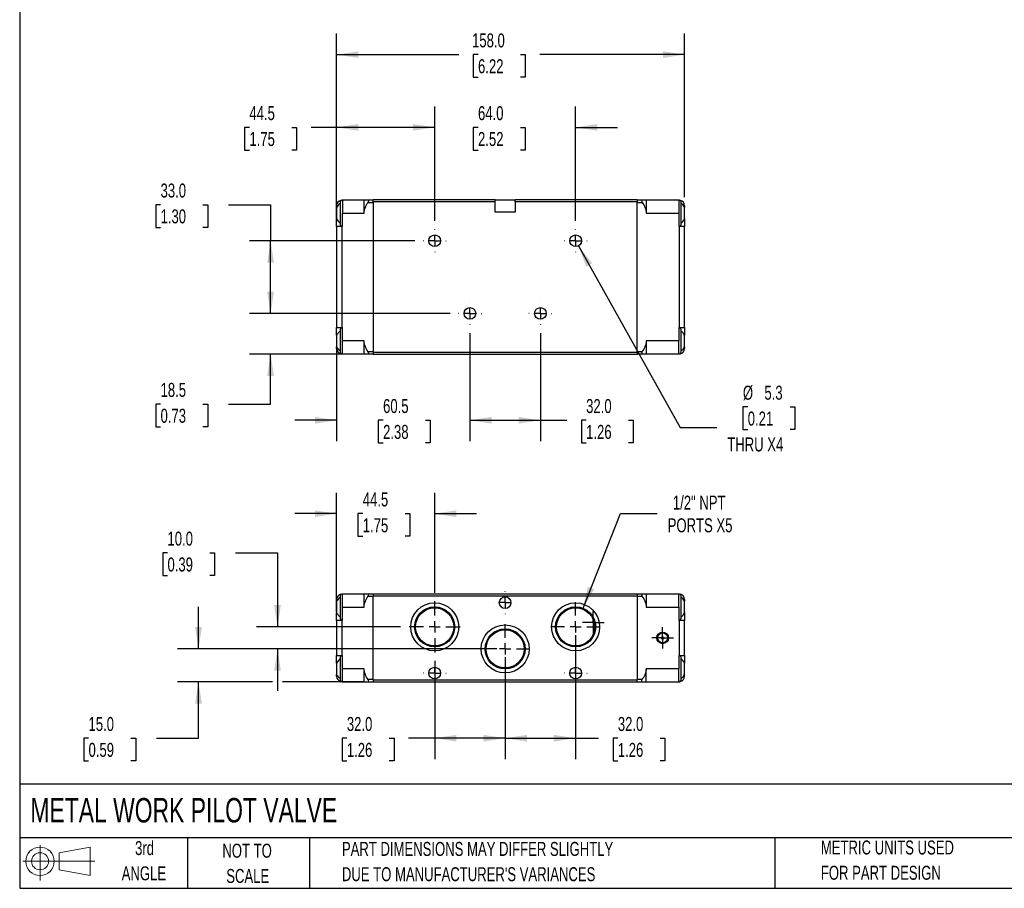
# Model space of a CAD drawing. Header units: millimetres. Extents: x 19 to 819, y 19 to 629.
# Tile 1 of 5: x 19 to 466, y 19 to 413. Entities that reach past the tile are written whole.
import ezdxf

# ---------------------------------------------------------------- set-up
doc = ezdxf.new("R2010")
doc.units = ezdxf.units.MM
doc.header["$LTSCALE"] = 3
doc.linetypes.add('CENTERX2', pattern=[20.32, 12.7, -2.54, 2.54, -2.54])
doc.layers.add('CENTER', color=40, linetype='CENTERX2')
doc.layers.add('SLD-DEFPOINTS', color=7, linetype='Continuous')
doc.layers.add('DIMENSIONS', color=140, linetype='Continuous', lineweight=25)
doc.layers.add('TEXT', color=140, linetype='Continuous', lineweight=25)
doc.styles.add('SLDTEXTSTYLE0', font='TXT', dxfattribs={"width": 0.7})
doc.dimstyles.new('SLDDIMSTYLE0', dxfattribs={"dimtxt": 6.474023, "dimasz": 9.906, "dimexe": 0, "dimexo": 0.0625, "dimgap": 1.618506, "dimtad": 0, "dimtih": 1, "dimtoh": 1, "dimrnd": 1e-09, "dimzin": 12, "dimdsep": 46, "dimtxsty": 'SLDTEXTSTYLE0', "dimsah": 1, "dimcen": 0.09, "dimadec": 0, "dimazin": 3, "dimtfac": 1, "dimtmove": 0, "dimatfit": 0, "dimfxl": 0, "dimfrac": 2, "dimtolj": 1, "dimtzin": 12, "dimarcsym": 0})
doc.dimstyles.new('SLDDIMSTYLE1', dxfattribs={"dimtxt": 6.474023, "dimasz": 9.906, "dimexe": 0, "dimexo": 0.0625, "dimgap": 1.618506, "dimtad": 0, "dimtih": 1, "dimtoh": 1, "dimrnd": 1e-09, "dimzin": 4, "dimdsep": 46, "dimtxsty": 'SLDTEXTSTYLE0', "dimsah": 1, "dimcen": 0.09, "dimadec": 0, "dimazin": 1, "dimtfac": 1, "dimtofl": 0, "dimtmove": 0, "dimatfit": 3, "dimfxl": 0, "dimfrac": 2, "dimtolj": 1, "dimtzin": 12, "dimarcsym": 0})
doc.dimstyles.new('SLDDIMSTYLE2', dxfattribs={"dimtxt": 6.474023, "dimasz": 9.906, "dimexe": 0, "dimexo": 0.0625, "dimgap": 1.618506, "dimtad": 0, "dimtih": 1, "dimtoh": 1, "dimrnd": 1e-09, "dimzin": 12, "dimdsep": 46, "dimtxsty": 'SLDTEXTSTYLE0', "dimsah": 1, "dimcen": 0, "dimadec": 0, "dimazin": 3, "dimtfac": 1, "dimtofl": 0, "dimtmove": 0, "dimatfit": 3, "dimfxl": 0, "dimfrac": 2, "dimtolj": 1, "dimtzin": 12, "dimarcsym": 0})
doc.dimstyles.new('SLDDIMSTYLE3', dxfattribs={"dimtxt": 6.474023, "dimasz": 9.906, "dimexe": 0, "dimexo": 0.0625, "dimgap": 1.618506, "dimtad": 0, "dimtih": 1, "dimtoh": 1, "dimrnd": 1e-09, "dimzin": 12, "dimdsep": 46, "dimtxsty": 'SLDTEXTSTYLE0', "dimsah": 1, "dimcen": 0.09, "dimadec": 0, "dimazin": 3, "dimtfac": 1, "dimtofl": 0, "dimtmove": 0, "dimatfit": 3, "dimfxl": 0, "dimfrac": 2, "dimtolj": 1, "dimtzin": 12, "dimarcsym": 0})
doc.dimstyles.new('SLDDIMSTYLE4', dxfattribs={"dimtxt": 6.474023, "dimasz": 9.906, "dimexe": 0, "dimexo": 0.0625, "dimgap": 1.618506, "dimtad": 0, "dimtih": 1, "dimtoh": 1, "dimrnd": 1e-09, "dimzin": 4, "dimdsep": 46, "dimtxsty": 'SLDTEXTSTYLE0', "dimsah": 1, "dimcen": 0.09, "dimadec": 0, "dimazin": 1, "dimtfac": 1, "dimtmove": 0, "dimatfit": 0, "dimfxl": 0, "dimfrac": 2, "dimtolj": 1, "dimtzin": 12, "dimarcsym": 0})
doc.dimstyles.new('SLDDIMSTYLE5', dxfattribs={"dimtxt": 6.474023, "dimasz": 9.906, "dimexe": 0, "dimexo": 0.0625, "dimgap": 1.618506, "dimtad": 0, "dimtih": 1, "dimtoh": 1, "dimrnd": 1e-09, "dimzin": 12, "dimdsep": 46, "dimtxsty": 'SLDTEXTSTYLE0', "dimsah": 1, "dimcen": 0, "dimadec": 0, "dimazin": 3, "dimtfac": 1, "dimtofl": 0, "dimtmove": 0, "dimatfit": 3, "dimfxl": 0, "dimfrac": 2, "dimtolj": 1, "dimtzin": 12, "dimarcsym": 0})

# ---------------------------------------------------------------- blocks, each defined once
blk = doc.blocks.new('Block11')
at = {"color": 7, "linetype": 'Continuous', "lineweight": 18}
for p, q in [((7.77, 15.93), (7.77, 0)), ((16.44, 12.5), (30.53, 15.1)), ((30.53, 15.1), (30.53, 2.19)), ((16.44, 4.79), (16.44, 12.5)), ((0, 8.65), (32.62, 8.65)), ((16.44, 4.79), (30.53, 2.19))]:
    blk.add_line(p, q, dxfattribs=at)
for radius in [6.45, 3.86]:
    blk.add_circle((7.77, 8.65), radius, dxfattribs=at)
blk = doc.blocks.new('Block12')
at = {"layer": 'SLD-DEFPOINTS'}
blk.add_blockref('Block11', (0, 0), dxfattribs=at)
blk = doc.blocks.new('_D')
at = {"layer": 'DIMENSIONS'}
for p, q in [((162.97, 269.75), (162.97, 221.99)), ((223.47, 271.01), (223.47, 221.99)), ((162.97, 231.51), (143.92, 231.51)), ((184.05, 231.51), (181.87, 231.51)), ((181.87, 231.51), (181.87, 221.22)), ((203.29, 231.51), (205.46, 231.51)), ((205.46, 231.51), (205.46, 221.22)), ((223.47, 231.51), (242.52, 231.51)), ((181.87, 221.22), (184.05, 221.22)), ((205.46, 221.22), (203.29, 221.22))]:
    blk.add_line(p, q, dxfattribs=at)
for points in [[(162.97, 231.51), (153.07, 233.04), (153.07, 229.99)], [(223.47, 231.51), (233.38, 229.99), (233.38, 233.04)]]:
    blk.add_solid(points, dxfattribs=at)
at = {"layer": 'DIMENSIONS', "char_height": 6.35, "attachment_point": 1, "style": 'SLDTEXTSTYLE0'}
for s, insert in [('60.5', (184.05, 241.15)), ('2.38', (184.05, 229.41))]:
    blk.add_mtext(s, dxfattribs=dict(at, insert=insert))
blk = doc.blocks.new('_D_1')
at = {"layer": 'DIMENSIONS'}
for p, q in [((223.47, 271.01), (223.47, 221.99)), ((255.47, 271.01), (255.47, 221.99)), ((223.47, 231.51), (255.47, 231.51)), ((255.47, 231.51), (267.47, 231.51)), ((276.24, 231.51), (274.07, 231.51)), ((274.07, 231.51), (274.07, 221.22)), ((295.48, 231.51), (297.65, 231.51)), ((297.65, 231.51), (297.65, 221.22)), ((274.07, 221.22), (276.24, 221.22)), ((297.65, 221.22), (295.48, 221.22))]:
    blk.add_line(p, q, dxfattribs=at)
for points in [[(223.47, 231.51), (233.38, 229.99), (233.38, 233.04)], [(255.47, 231.51), (245.57, 233.04), (245.57, 229.99)]]:
    blk.add_solid(points, dxfattribs=at)
at = {"layer": 'DIMENSIONS', "char_height": 6.35, "attachment_point": 1, "style": 'SLDTEXTSTYLE0'}
for s, insert in [('32.0', (276.24, 241.15)), ('1.26', (276.24, 229.41))]:
    blk.add_mtext(s, dxfattribs=dict(at, insert=insert))
blk = doc.blocks.new('_D_2')
at = {"layer": 'DIMENSIONS'}
for p, q in [((272.76, 310.7), (318.89, 228.17)), ((349.61, 237.57), (347.44, 237.57)), ((347.44, 237.57), (347.44, 227.28)), ((368.85, 237.57), (371.03, 237.57)), ((371.03, 237.57), (371.03, 227.28)), ((318.89, 228.17), (335.56, 228.17)), ((347.44, 227.28), (349.61, 227.28)), ((371.03, 227.28), (368.85, 227.28))]:
    blk.add_line(p, q, dxfattribs=at)
blk.add_solid([(272.76, 310.7), (276.27, 301.31), (278.93, 302.8)], dxfattribs=at)
at = {"layer": 'DIMENSIONS', "char_height": 6.35, "attachment_point": 1, "style": 'SLDTEXTSTYLE0'}
for s, insert in [('%%c', (347.42, 247.21)), ('5.3', (357.19, 247.21)), ('0.21', (349.61, 235.47)), ('THRU X4', (340.32, 223.73))]:
    blk.add_mtext(s, dxfattribs=dict(at, insert=insert))
blk = doc.blocks.new('_D_3')
at = {"layer": 'DIMENSIONS'}
for p, q in [((132.97, 280.01), (132.97, 299.06)), ((214.47, 280.01), (123.45, 280.01)), ((175.66, 261.51), (123.45, 261.51)), ((132.97, 238.85), (132.97, 261.51)), ((83.01, 238.85), (80.84, 238.85)), ((80.84, 238.85), (80.84, 228.56)), ((102.25, 238.85), (104.43, 238.85)), ((104.43, 238.85), (104.43, 228.56)), ((113.92, 238.85), (132.97, 238.85)), ((80.84, 228.56), (83.01, 228.56)), ((104.43, 228.56), (102.25, 228.56))]:
    blk.add_line(p, q, dxfattribs=at)
for points in [[(132.97, 280.01), (134.5, 289.92), (131.45, 289.92)], [(132.97, 261.51), (131.45, 251.61), (134.5, 251.61)]]:
    blk.add_solid(points, dxfattribs=at)
at = {"layer": 'DIMENSIONS', "char_height": 6.35, "attachment_point": 1, "style": 'SLDTEXTSTYLE0'}
for s, insert in [('18.5', (83.01, 248.48)), ('0.73', (83.01, 236.74))]:
    blk.add_mtext(s, dxfattribs=dict(at, insert=insert))
blk = doc.blocks.new('_D_4')
at = {"layer": 'DIMENSIONS'}
for p, q in [((83.01, 329.36), (80.84, 329.36)), ((80.84, 329.36), (80.84, 319.07)), ((102.25, 329.36), (104.43, 329.36)), ((104.43, 329.36), (104.43, 319.07)), ((113.92, 329.36), (132.97, 329.36)), ((132.97, 329.36), (132.97, 313.01)), ((80.84, 319.07), (83.01, 319.07)), ((104.43, 319.07), (102.25, 319.07)), ((198.47, 313.01), (123.45, 313.01)), ((132.97, 280.01), (132.97, 313.01)), ((214.47, 280.01), (123.45, 280.01))]:
    blk.add_line(p, q, dxfattribs=at)
for points in [[(132.97, 313.01), (131.45, 303.11), (134.5, 303.11)], [(132.97, 280.01), (134.5, 289.92), (131.45, 289.92)]]:
    blk.add_solid(points, dxfattribs=at)
at = {"layer": 'DIMENSIONS', "char_height": 6.35, "attachment_point": 1, "style": 'SLDTEXTSTYLE0'}
for s, insert in [('33.0', (83.01, 338.99)), ('1.30', (83.01, 327.26))]:
    blk.add_mtext(s, dxfattribs=dict(at, insert=insert))
blk = doc.blocks.new('_D_5')
at = {"layer": 'DIMENSIONS'}
for p, q in [((162.97, 323.27), (162.97, 374)), ((207.47, 322.01), (207.47, 374)), ((123.35, 364.48), (121.18, 364.48)), ((121.18, 364.48), (121.18, 354.19)), ((142.59, 364.48), (144.76, 364.48)), ((144.76, 364.48), (144.76, 354.19)), ((162.97, 364.48), (151.36, 364.48)), ((207.47, 364.48), (162.97, 364.48)), ((121.18, 354.19), (123.35, 354.19)), ((144.76, 354.19), (142.59, 354.19))]:
    blk.add_line(p, q, dxfattribs=at)
for points in [[(162.97, 364.48), (172.88, 362.95), (172.88, 366)], [(207.47, 364.48), (197.57, 366), (197.57, 362.95)]]:
    blk.add_solid(points, dxfattribs=at)
at = {"layer": 'DIMENSIONS', "char_height": 6.35, "attachment_point": 1, "style": 'SLDTEXTSTYLE0'}
for s, insert in [('44.5', (123.35, 374.11)), ('1.75', (123.35, 362.37))]:
    blk.add_mtext(s, dxfattribs=dict(at, insert=insert))
blk = doc.blocks.new('_D_6')
at = {"layer": 'DIMENSIONS'}
for p, q in [((207.47, 322.01), (207.47, 374)), ((271.47, 322.01), (271.47, 374)), ((207.47, 364.48), (188.42, 364.48)), ((227.15, 364.48), (224.97, 364.48)), ((224.97, 364.48), (224.97, 354.19)), ((246.39, 364.48), (248.56, 364.48)), ((248.56, 364.48), (248.56, 354.19)), ((271.47, 364.48), (290.52, 364.48)), ((224.97, 354.19), (227.15, 354.19)), ((248.56, 354.19), (246.39, 354.19))]:
    blk.add_line(p, q, dxfattribs=at)
for points in [[(207.47, 364.48), (197.57, 366), (197.57, 362.95)], [(271.47, 364.48), (281.38, 362.95), (281.38, 366)]]:
    blk.add_solid(points, dxfattribs=at)
at = {"layer": 'DIMENSIONS', "char_height": 6.35, "attachment_point": 1, "style": 'SLDTEXTSTYLE0'}
for s, insert in [('64.0', (227.15, 374.11)), ('2.52', (227.15, 362.37))]:
    blk.add_mtext(s, dxfattribs=dict(at, insert=insert))
blk = doc.blocks.new('_D_7')
at = {"layer": 'DIMENSIONS'}
for p, q in [((162.97, 323.27), (162.97, 407.04)), ((320.97, 332.72), (320.97, 407.04)), ((162.97, 397.51), (218.38, 397.51)), ((227.15, 397.51), (224.97, 397.51)), ((224.97, 397.51), (224.97, 387.22)), ((246.39, 397.51), (248.56, 397.51)), ((248.56, 397.51), (248.56, 387.22)), ((320.97, 397.51), (255.16, 397.51)), ((224.97, 387.22), (227.15, 387.22)), ((248.56, 387.22), (246.39, 387.22))]:
    blk.add_line(p, q, dxfattribs=at)
for points in [[(162.97, 397.51), (172.88, 395.99), (172.88, 399.04)], [(320.97, 397.51), (311.07, 399.04), (311.07, 395.99)]]:
    blk.add_solid(points, dxfattribs=at)
at = {"layer": 'DIMENSIONS', "char_height": 6.35, "attachment_point": 1, "style": 'SLDTEXTSTYLE0'}
for s, insert in [('158.0', (224.45, 407.15)), ('6.22', (227.15, 395.41))]:
    blk.add_mtext(s, dxfattribs=dict(at, insert=insert))
blk = doc.blocks.new('SW_CENTERMARKSYMBOL_0')
at = {"layer": 'CENTER', "color": 0}
for p, q in [((0, 5.08), (0, 5.19)), ((-5.08, 0), (-5.19, 0)), ((0, 0), (-2.54, 0)), ((0, 0), (0, 2.54)), ((0, 0), (2.54, 0)), ((0, 0), (0, -2.54)), ((5.08, 0), (5.19, 0)), ((0, -5.08), (0, -5.19))]:
    blk.add_line(p, q, dxfattribs=at)
blk = doc.blocks.new('SW_CENTERMARKSYMBOL_1')
at = {"layer": 'CENTER', "color": 0}
for p, q in [((0, 5.08), (0, 5.19)), ((-5.08, 0), (-5.19, 0)), ((0, 0), (-2.54, 0)), ((0, 0), (0, 2.54)), ((0, 0), (2.54, 0)), ((0, 0), (0, -2.54)), ((5.08, 0), (5.19, 0)), ((0, -5.08), (0, -5.19))]:
    blk.add_line(p, q, dxfattribs=at)
blk = doc.blocks.new('SW_CENTERMARKSYMBOL_2')
at = {"layer": 'CENTER', "color": 0}
for p, q in [((0, 5.08), (0, 5.19)), ((-5.08, 0), (-5.19, 0)), ((0, 0), (-2.54, 0)), ((0, 0), (0, 2.54)), ((0, 0), (2.54, 0)), ((0, 0), (0, -2.54)), ((5.08, 0), (5.19, 0)), ((0, -5.08), (0, -5.19))]:
    blk.add_line(p, q, dxfattribs=at)
blk = doc.blocks.new('SW_CENTERMARKSYMBOL_3')
at = {"layer": 'CENTER', "color": 0}
for p, q in [((0, 5.08), (0, 5.19)), ((-5.08, 0), (-5.19, 0)), ((0, 0), (-2.54, 0)), ((0, 0), (0, 2.54)), ((0, 0), (2.54, 0)), ((0, 0), (0, -2.54)), ((5.08, 0), (5.19, 0)), ((0, -5.08), (0, -5.19))]:
    blk.add_line(p, q, dxfattribs=at)
blk = doc.blocks.new('_D_17')
at = {"layer": 'DIMENSIONS'}
for p, q in [((207.47, 122.28), (207.47, 77.66)), ((239.47, 123.93), (239.47, 77.66)), ((167.6, 87.18), (165.43, 87.18)), ((165.43, 87.18), (165.43, 76.89)), ((186.84, 87.18), (189.01, 87.18)), ((189.01, 87.18), (189.01, 76.89)), ((207.47, 87.18), (195.61, 87.18)), ((239.47, 87.18), (207.47, 87.18)), ((165.43, 76.89), (167.6, 76.89)), ((189.01, 76.89), (186.84, 76.89))]:
    blk.add_line(p, q, dxfattribs=at)
for points in [[(207.47, 87.18), (217.38, 85.66), (217.38, 88.71)], [(239.47, 87.18), (229.57, 88.71), (229.57, 85.66)]]:
    blk.add_solid(points, dxfattribs=at)
at = {"layer": 'DIMENSIONS', "char_height": 6.35, "attachment_point": 1, "style": 'SLDTEXTSTYLE0'}
for s, insert in [('32.0', (167.6, 96.82)), ('1.26', (167.6, 85.08))]:
    blk.add_mtext(s, dxfattribs=dict(at, insert=insert))
blk = doc.blocks.new('_D_18')
at = {"layer": 'DIMENSIONS'}
for p, q in [((271.47, 133.93), (271.47, 77.66)), ((239.47, 123.93), (239.47, 77.66)), ((239.47, 87.18), (271.47, 87.18)), ((271.47, 87.18), (281.86, 87.18)), ((290.64, 87.18), (288.46, 87.18)), ((288.46, 87.18), (288.46, 76.89)), ((309.87, 87.18), (312.05, 87.18)), ((312.05, 87.18), (312.05, 76.89)), ((288.46, 76.89), (290.64, 76.89)), ((312.05, 76.89), (309.87, 76.89))]:
    blk.add_line(p, q, dxfattribs=at)
for points in [[(239.47, 87.18), (249.38, 85.66), (249.38, 88.71)], [(271.47, 87.18), (261.57, 88.71), (261.57, 85.66)]]:
    blk.add_solid(points, dxfattribs=at)
at = {"layer": 'DIMENSIONS', "char_height": 6.35, "attachment_point": 1, "style": 'SLDTEXTSTYLE0'}
for s, insert in [('32.0', (290.64, 96.82)), ('1.26', (290.64, 85.08))]:
    blk.add_mtext(s, dxfattribs=dict(at, insert=insert))
blk = doc.blocks.new('_D_19')
at = {"layer": 'DIMENSIONS'}
for p, q in [((100.26, 127.74), (100.26, 146.79)), ((235.66, 127.74), (90.73, 127.74)), ((133.82, 112.74), (90.73, 112.74)), ((100.26, 87.18), (100.26, 112.74)), ((175.66, 112.74), (138.39, 112.74)), ((50.3, 87.18), (48.13, 87.18)), ((48.13, 87.18), (48.13, 76.89)), ((69.54, 87.18), (71.71, 87.18)), ((71.71, 87.18), (71.71, 76.89)), ((81.21, 87.18), (100.26, 87.18)), ((48.13, 76.89), (50.3, 76.89)), ((71.71, 76.89), (69.54, 76.89))]:
    blk.add_line(p, q, dxfattribs=at)
for points in [[(100.26, 127.74), (101.78, 137.64), (98.73, 137.64)], [(100.26, 112.74), (98.73, 102.83), (101.78, 102.83)]]:
    blk.add_solid(points, dxfattribs=at)
at = {"layer": 'DIMENSIONS', "char_height": 6.35, "attachment_point": 1, "style": 'SLDTEXTSTYLE0'}
for s, insert in [('15.0', (50.3, 96.82)), ('0.59', (50.3, 85.08))]:
    blk.add_mtext(s, dxfattribs=dict(at, insert=insert))
blk = doc.blocks.new('_D_20')
at = {"layer": 'DIMENSIONS'}
for p, q in [((86.15, 171.32), (83.98, 171.32)), ((83.98, 171.32), (83.98, 161.03)), ((105.39, 171.32), (107.56, 171.32)), ((107.56, 171.32), (107.56, 161.03)), ((117.06, 171.32), (136.11, 171.32)), ((136.11, 171.32), (136.11, 137.74)), ((83.98, 161.03), (86.15, 161.03)), ((107.56, 161.03), (105.39, 161.03)), ((192.02, 137.74), (126.58, 137.74)), ((235.66, 127.74), (126.58, 127.74)), ((136.11, 127.74), (136.11, 108.69))]:
    blk.add_line(p, q, dxfattribs=at)
for points in [[(136.11, 137.74), (137.63, 147.64), (134.58, 147.64)], [(136.11, 127.74), (134.58, 117.83), (137.63, 117.83)]]:
    blk.add_solid(points, dxfattribs=at)
at = {"layer": 'DIMENSIONS', "char_height": 6.35, "attachment_point": 1, "style": 'SLDTEXTSTYLE0'}
for s, insert in [('10.0', (86.15, 180.96)), ('0.39', (86.15, 169.22))]:
    blk.add_mtext(s, dxfattribs=dict(at, insert=insert))
blk = doc.blocks.new('_D_21')
at = {"layer": 'DIMENSIONS'}
for p, q in [((162.97, 144.5), (162.97, 198.64)), ((207.47, 153.19), (207.47, 198.64)), ((162.97, 189.12), (143.92, 189.12)), ((174.82, 189.12), (172.65, 189.12)), ((172.65, 189.12), (172.65, 178.83)), ((194.06, 189.12), (196.23, 189.12)), ((196.23, 189.12), (196.23, 178.83)), ((207.47, 189.12), (226.52, 189.12)), ((172.65, 178.83), (174.82, 178.83)), ((196.23, 178.83), (194.06, 178.83))]:
    blk.add_line(p, q, dxfattribs=at)
for points in [[(162.97, 189.12), (153.07, 190.64), (153.07, 187.59)], [(207.47, 189.12), (217.38, 187.59), (217.38, 190.64)]]:
    blk.add_solid(points, dxfattribs=at)
at = {"layer": 'DIMENSIONS', "char_height": 6.35, "attachment_point": 1, "style": 'SLDTEXTSTYLE0'}
for s, insert in [('44.5', (174.82, 198.75)), ('1.75', (174.82, 187.01))]:
    blk.add_mtext(s, dxfattribs=dict(at, insert=insert))
blk = doc.blocks.new('_D_22')
at = {"layer": 'DIMENSIONS'}
for p, q in [((274.83, 146.2), (291.85, 189.12)), ((291.85, 189.12), (308.52, 189.12))]:
    blk.add_line(p, q, dxfattribs=at)
blk.add_solid([(274.83, 146.2), (279.9, 154.84), (277.06, 155.97)], dxfattribs=at)
at = {"layer": 'DIMENSIONS', "char_height": 6.35, "attachment_point": 1, "style": 'SLDTEXTSTYLE0'}
for s, insert in [('1/2" NPT', (315.62, 197.3)), ('PORTS X5', (313.28, 187.01))]:
    blk.add_mtext(s, dxfattribs=dict(at, insert=insert))
blk = doc.blocks.new('SW_CENTERMARKSYMBOL_14')
at = {"layer": 'CENTER', "color": 0}
for p, q in [((0, 5.08), (0, 11.2)), ((-5.08, 0), (-11.2, 0)), ((0, 0), (-2.54, 0)), ((0, 0), (0, 2.54)), ((0, 0), (0, -2.54)), ((0, 0), (2.54, 0)), ((5.08, 0), (11.2, 0)), ((0, -5.08), (0, -11.2))]:
    blk.add_line(p, q, dxfattribs=at)
blk = doc.blocks.new('SW_CENTERMARKSYMBOL_15')
at = {"layer": 'CENTER', "color": 0}
for p, q in [((0, 5.08), (0, 11.2)), ((-5.08, 0), (-11.2, 0)), ((0, 0), (-2.54, 0)), ((0, 0), (0, 2.54)), ((0, 0), (0, -2.54)), ((0, 0), (2.54, 0)), ((5.08, 0), (11.2, 0)), ((0, -5.08), (0, -11.2))]:
    blk.add_line(p, q, dxfattribs=at)
blk = doc.blocks.new('SW_CENTERMARKSYMBOL_16')
at = {"layer": 'CENTER', "color": 0}
for p, q in [((0, 5.08), (0, 11.64)), ((-5.08, 0), (-11.64, 0)), ((0, 0), (-2.54, 0)), ((0, 0), (0, 2.54)), ((0, 0), (0, -2.54)), ((0, 0), (2.54, 0)), ((5.08, 0), (11.64, 0)), ((0, -5.08), (0, -11.64))]:
    blk.add_line(p, q, dxfattribs=at)
blk = doc.blocks.new('SW_CENTERMARKSYMBOL_17')
at = {"layer": 'CENTER', "color": 0}
for p, q in [((0, 2.54), (0, 4.94)), ((-2.54, 0), (-4.94, 0)), ((0, 0), (-2.54, 0)), ((0, 0), (0, 2.54)), ((0, 0), (0, -2.54)), ((0, 0), (2.54, 0)), ((2.54, 0), (4.94, 0)), ((0, -2.54), (0, -4.94))]:
    blk.add_line(p, q, dxfattribs=at)
blk = doc.blocks.new('SW_CENTERMARKSYMBOL_18')
at = {"layer": 'CENTER', "color": 0}
for p, q in [((0, 5.08), (0, 5.19)), ((-5.08, 0), (-5.19, 0)), ((0, 0), (-2.54, 0)), ((0, 0), (0, 2.54)), ((0, 0), (0, -2.54)), ((0, 0), (2.54, 0)), ((5.08, 0), (5.19, 0)), ((0, -5.08), (0, -5.19))]:
    blk.add_line(p, q, dxfattribs=at)
blk = doc.blocks.new('SW_CENTERMARKSYMBOL_19')
at = {"layer": 'CENTER', "color": 0}
for p, q in [((0, 5.08), (0, 5.19)), ((-5.08, 0), (-5.19, 0)), ((0, 0), (-2.54, 0)), ((0, 0), (0, 2.54)), ((0, 0), (0, -2.54)), ((0, 0), (2.54, 0)), ((5.08, 0), (5.19, 0)), ((0, -5.08), (0, -5.19))]:
    blk.add_line(p, q, dxfattribs=at)
blk = doc.blocks.new('SW_CENTERMARKSYMBOL_20')
at = {"layer": 'CENTER', "color": 0}
for p, q in [((0, 5.08), (0, 5.19)), ((-5.08, 0), (-5.19, 0)), ((0, 0), (-2.54, 0)), ((0, 0), (0, 2.54)), ((0, 0), (0, -2.54)), ((0, 0), (2.54, 0)), ((5.08, 0), (5.19, 0)), ((0, -5.08), (0, -5.19))]:
    blk.add_line(p, q, dxfattribs=at)
blk = doc.blocks.new('SW_CENTERMARKSYMBOL_21')
at = {"layer": 'CENTER', "color": 0}
for p, q in [((0, 2.54), (0, 4.89)), ((-2.54, 0), (-4.89, 0)), ((0, 0), (-2.54, 0)), ((0, 0), (0, 2.54)), ((0, 0), (0, -2.54)), ((0, 0), (2.54, 0)), ((2.54, 0), (4.89, 0)), ((0, -2.54), (0, -4.89))]:
    blk.add_line(p, q, dxfattribs=at)

msp = doc.modelspace()

# ---------------------------------------------------------------- linework, layer by layer
for p, q in [((165.264, 331.406), (165.471, 331.414)), ((165.671, 331.414), (165.471, 331.414)), ((175.471, 331.414), (165.671, 331.414)), ((165.671, 331.414), (165.671, 325.514)), ((175.471, 325.514), (175.471, 331.414)), ((179.471, 331.414), (177.241, 331.414)), ((234.971, 331.514), (179.471, 331.514)), ((179.471, 330.614), (179.471, 331.514)), ((234.971, 330.614), (234.971, 331.514)), ((234.971, 331.514), (243.971, 331.514)), ((299.471, 331.514), (243.971, 331.514)), ((243.971, 330.614), (243.971, 331.514)), ((299.471, 331.514), (299.471, 330.614)), ((301.702, 331.414), (299.471, 331.414)), ((303.471, 331.414), (303.471, 325.514)), ((318.271, 331.414), (303.471, 331.414)), ((318.271, 331.414), (318.271, 325.514)), ((318.471, 331.414), (318.271, 331.414)), ((318.471, 331.414), (318.679, 331.406)), ((162.971, 328.101), (162.971, 328.914)), ((162.971, 328.101), (162.971, 322.927)), ((177.241, 330.414), (179.471, 330.414)), ((179.471, 330.614), (179.471, 262.414)), ((234.971, 330.614), (179.471, 330.614)), ((234.971, 325.914), (234.971, 330.614)), ((299.471, 330.614), (243.971, 330.614)), ((243.971, 330.614), (243.971, 325.914)), ((299.471, 262.414), (299.471, 330.614)), ((299.471, 330.414), (301.702, 330.414)), ((320.971, 328.914), (320.971, 328.101)), ((320.971, 322.927), (320.971, 328.101)), ((162.971, 319.464), (162.971, 322.927)), ((165.671, 319.464), (165.671, 325.514)), ((165.671, 325.514), (175.471, 325.514)), ((243.971, 325.914), (234.971, 325.914)), ((303.471, 325.514), (318.271, 325.514)), ((318.271, 325.514), (318.271, 319.464)), ((320.971, 322.927), (320.971, 319.464)), ((162.971, 319.464), (162.971, 273.564)), ((165.471, 319.464), (162.971, 319.464)), ((165.471, 273.564), (165.471, 319.464)), ((165.471, 319.464), (165.671, 319.464)), ((318.271, 319.464), (318.471, 319.464)), ((318.471, 319.464), (318.471, 273.564)), ((320.971, 319.464), (318.471, 319.464)), ((320.971, 273.564), (320.971, 319.464)), ((162.971, 273.564), (165.471, 273.564)), ((162.971, 270.101), (162.971, 273.564)), ((165.671, 273.564), (165.471, 273.564)), ((165.671, 267.514), (165.671, 273.564)), ((318.471, 273.564), (318.271, 273.564)), ((318.271, 273.564), (318.271, 267.514)), ((318.471, 273.564), (320.971, 273.564)), ((320.971, 273.564), (320.971, 270.101)), ((162.971, 270.101), (162.971, 264.927)), ((320.971, 264.927), (320.971, 270.101)), ((162.971, 264.114), (162.971, 264.927)), ((175.471, 267.514), (165.671, 267.514)), ((165.671, 261.614), (165.671, 267.514)), ((175.471, 261.614), (175.471, 267.514)), ((318.271, 267.514), (303.471, 267.514)), ((303.471, 267.514), (303.471, 261.614)), ((318.271, 261.614), (318.271, 267.514)), ((320.971, 264.927), (320.971, 264.114)), ((165.471, 261.614), (165.264, 261.623)), ((165.471, 261.614), (165.671, 261.614)), ((165.671, 261.614), (175.471, 261.614)), ((179.471, 262.614), (177.241, 262.614)), ((177.241, 261.614), (179.471, 261.614)), ((179.471, 262.414), (299.471, 262.414)), ((179.471, 262.414), (179.471, 261.514)), ((179.471, 261.514), (299.471, 261.514)), ((301.702, 262.614), (299.471, 262.614)), ((299.471, 262.414), (299.471, 261.514)), ((299.471, 261.614), (301.702, 261.614)), ((303.471, 261.614), (318.271, 261.614)), ((318.271, 261.614), (318.471, 261.614)), ((318.679, 261.623), (318.471, 261.614)), ((165.264, 152.626), (165.471, 152.635)), ((165.671, 152.635), (165.471, 152.635)), ((175.471, 152.635), (165.671, 152.635)), ((165.671, 146.735), (165.671, 152.635)), ((175.471, 146.735), (175.471, 152.635)), ((179.471, 152.635), (177.241, 152.635)), ((179.471, 152.735), (179.471, 151.835)), ((179.471, 152.735), (299.471, 152.735)), ((299.471, 152.735), (299.471, 151.835)), ((301.702, 152.635), (299.471, 152.635)), ((318.271, 152.635), (303.471, 152.635)), ((303.471, 152.635), (303.471, 146.735)), ((318.271, 146.735), (318.271, 152.635)), ((318.471, 152.635), (318.271, 152.635)), ((318.471, 152.635), (318.679, 152.626)), ((162.971, 149.322), (162.971, 150.135)), ((162.971, 149.322), (162.971, 144.148)), ((177.241, 151.635), (179.471, 151.635)), ((179.471, 113.635), (179.471, 151.835)), ((179.471, 151.835), (299.471, 151.835)), ((299.471, 151.835), (299.471, 113.635)), ((299.471, 151.635), (301.702, 151.635)), ((320.971, 150.135), (320.971, 149.322)), ((320.971, 144.148), (320.971, 149.322)), ((162.971, 140.685), (162.971, 144.148)), ((165.671, 140.685), (165.671, 146.735)), ((165.671, 146.735), (175.471, 146.735)), ((303.471, 146.735), (318.271, 146.735)), ((318.271, 146.735), (318.271, 140.685)), ((320.971, 144.148), (320.971, 140.685)), ((162.971, 140.685), (162.971, 124.785)), ((165.471, 140.685), (162.971, 140.685)), ((165.471, 124.785), (165.471, 140.685)), ((165.471, 140.685), (165.671, 140.685)), ((318.271, 140.685), (318.471, 140.685)), ((318.471, 140.685), (318.471, 124.785)), ((320.971, 140.685), (318.471, 140.685)), ((320.971, 124.785), (320.971, 140.685)), ((162.971, 124.785), (165.471, 124.785)), ((162.971, 121.322), (162.971, 124.785)), ((162.971, 121.322), (162.971, 116.148)), ((165.671, 124.785), (165.471, 124.785)), ((165.671, 118.735), (165.671, 124.785)), ((318.471, 124.785), (318.271, 124.785)), ((318.271, 124.785), (318.271, 118.735)), ((318.471, 124.785), (320.971, 124.785)), ((320.971, 124.785), (320.971, 121.322)), ((320.971, 116.148), (320.971, 121.322)), ((175.471, 118.735), (165.671, 118.735)), ((165.671, 112.835), (165.671, 118.735)), ((175.471, 112.835), (175.471, 118.735)), ((318.271, 118.735), (303.471, 118.735)), ((303.471, 112.835), (303.471, 118.735)), ((318.271, 112.835), (318.271, 118.735)), ((162.971, 115.335), (162.971, 116.148)), ((165.471, 112.835), (165.264, 112.844)), ((165.471, 112.835), (165.671, 112.835)), ((165.671, 112.835), (175.471, 112.835)), ((179.471, 113.835), (177.241, 113.835)), ((177.241, 112.835), (179.471, 112.835)), ((179.471, 113.635), (179.471, 112.735)), ((179.471, 113.635), (299.471, 113.635)), ((179.471, 112.735), (299.471, 112.735)), ((301.702, 113.835), (299.471, 113.835)), ((299.471, 112.735), (299.471, 113.635)), ((299.471, 112.835), (301.702, 112.835)), ((303.471, 112.835), (318.271, 112.835)), ((318.271, 112.835), (318.471, 112.835)), ((318.679, 112.844), (318.471, 112.835)), ((320.971, 115.335), (320.971, 116.148))]:
    msp.add_line(p, q)
for centre, radius in [((207.471, 313.014), 2.65), ((271.471, 313.014), 2.65), ((223.471, 280.014), 2.65), ((255.471, 280.014), 2.65), ((207.471, 137.735), 10.9), ((239.471, 148.735), 2.65), ((271.471, 137.735), 10.9), ((207.471, 137.735), 9.103), ((207.471, 137.735), 8.662), ((271.471, 137.735), 9.103), ((271.471, 137.735), 8.662), ((239.471, 127.735), 10.9), ((239.471, 127.735), 9.103), ((239.471, 127.735), 8.662), ((310.971, 132.735), 2.35), ((310.971, 132.735), 2.25), ((310.971, 132.735), 0.55), ((207.471, 116.735), 2.65), ((271.471, 116.735), 2.65)]:
    msp.add_circle(centre, radius)
for centre, radius, start, end in [((165.471, 328.914), 2.5, 102.30011, 180), ((165.171, 330.914), 0.5, 0, 180), ((318.771, 330.914), 0.5, 0, 180), ((318.471, 328.914), 2.5, 0, 77.69989), ((167.621, 325.664), 5.25, 124.18763, 152.33955), ((316.321, 325.664), 5.25, 27.66045, 55.81237), ((167.621, 325.364), 5.25, 207.66045, 235.81237), ((316.321, 325.364), 5.25, 304.18763, 332.33955), ((165.171, 320.114), 0.5, 180, 0), ((318.771, 320.114), 0.5, 180, 0), ((165.171, 272.914), 0.5, 0, 180), ((318.771, 272.914), 0.5, 0, 180), ((167.621, 267.664), 5.25, 124.18763, 152.33955), ((316.321, 267.664), 5.25, 27.66045, 55.81237), ((167.621, 267.364), 5.25, 207.66045, 235.81237), ((165.471, 264.114), 2.5, 180, 257.69989), ((318.471, 264.114), 2.5, 282.30011, 0), ((316.321, 267.364), 5.25, 304.18763, 332.33955), ((165.171, 262.114), 0.5, 180, 0), ((318.771, 262.114), 0.5, 180, 0), ((165.471, 150.135), 2.5, 102.30011, 180), ((165.171, 152.135), 0.5, 0, 180), ((318.771, 152.135), 0.5, 0, 180), ((318.471, 150.135), 2.5, 0, 77.69989), ((167.621, 146.885), 5.25, 124.18763, 152.33955), ((316.321, 146.885), 5.25, 27.66045, 55.81237), ((167.621, 146.585), 5.25, 207.66045, 235.81237), ((316.321, 146.585), 5.25, 304.18763, 332.33955), ((165.171, 141.335), 0.5, 180, 0), ((318.771, 141.335), 0.5, 180, 0), ((167.621, 118.885), 5.25, 124.18763, 152.33955), ((165.171, 124.135), 0.5, 0, 180), ((318.771, 124.135), 0.5, 0, 180), ((316.321, 118.885), 5.25, 27.66045, 55.81237), ((167.621, 118.585), 5.25, 207.66045, 235.81237), ((165.471, 115.335), 2.5, 180, 257.69989), ((165.171, 113.335), 0.5, 180, 0), ((318.771, 113.335), 0.5, 180, 0), ((318.471, 115.335), 2.5, 282.30011, 0), ((316.321, 118.585), 5.25, 304.18763, 332.33955)]:
    msp.add_arc(centre, radius, start, end)
for points, knots in [([(164.671, 325.514), (164.671, 326.946), (164.671, 328.32), (164.671, 330.345), (164.671, 330.914), (164.671, 330.914)], [0, 0, 0, 0, 0.5, 0.5, 1, 1, 1, 1]), ([(177.241, 331.414), (176.766, 331.414), (176.336, 331.414), (175.846, 331.414), (175.709, 331.414), (175.522, 331.414), (175.471, 331.414), (175.471, 331.414)], [0, 0, 0, 0, 0.5, 0.5, 0.75, 0.75, 1, 1, 1, 1]), ([(177.241, 330.414), (177.317, 330.533), (177.382, 330.657), (177.474, 330.902), (177.501, 331.022), (177.501, 331.219), (177.475, 331.296), (177.382, 331.393), (177.317, 331.414), (177.241, 331.414)], [0, 0, 0, 0, 0.25, 0.25, 0.5, 0.5, 0.75, 0.75, 1, 1, 1, 1]), ([(301.702, 331.414), (301.626, 331.414), (301.561, 331.393), (301.469, 331.297), (301.442, 331.221), (301.442, 331.024), (301.468, 330.903), (301.561, 330.658), (301.626, 330.533), (301.702, 330.414)], [0, 0, 0, 0, 0.25, 0.25, 0.5, 0.5, 0.75, 0.75, 1, 1, 1, 1]), ([(303.471, 331.414), (303.471, 331.414), (303.421, 331.414), (303.235, 331.414), (303.099, 331.414), (302.608, 331.414), (302.177, 331.414), (301.702, 331.414)], [0, 0, 0, 0, 0.25, 0.25, 0.5, 0.5, 1, 1, 1, 1]), ([(319.271, 330.914), (319.271, 330.914), (319.271, 330.345), (319.271, 328.32), (319.271, 326.946), (319.271, 325.514)], [0, 0, 0, 0, 0.5, 0.5, 1, 1, 1, 1]), ([(175.471, 325.514), (175.471, 325.959), (175.522, 326.395), (175.708, 327.252), (175.844, 327.677), (176.335, 328.904), (176.766, 329.67), (177.241, 330.414)], [0, 0, 0, 0, 0.25, 0.25, 0.5, 0.5, 1, 1, 1, 1]), ([(301.702, 330.414), (302.177, 329.671), (302.607, 328.906), (303.097, 327.682), (303.234, 327.258), (303.421, 326.396), (303.471, 325.959), (303.471, 325.514)], [0, 0, 0, 0, 0.5, 0.5, 0.75, 0.75, 1, 1, 1, 1]), ([(164.671, 320.114), (164.671, 320.114), (164.671, 320.683), (164.671, 322.709), (164.671, 324.082), (164.671, 325.514)], [0, 0, 0, 0, 0.5, 0.5, 1, 1, 1, 1]), ([(319.271, 325.514), (319.271, 324.082), (319.271, 322.709), (319.271, 320.683), (319.271, 320.114), (319.271, 320.114)], [0, 0, 0, 0, 0.5, 0.5, 1, 1, 1, 1]), ([(164.671, 267.514), (164.671, 268.946), (164.671, 270.32), (164.671, 272.345), (164.671, 272.914), (164.671, 272.914)], [0, 0, 0, 0, 0.5, 0.5, 1, 1, 1, 1]), ([(319.271, 272.914), (319.271, 272.914), (319.271, 272.345), (319.271, 270.32), (319.271, 268.946), (319.271, 267.514)], [0, 0, 0, 0, 0.5, 0.5, 1, 1, 1, 1]), ([(164.671, 262.114), (164.671, 262.114), (164.671, 262.683), (164.671, 264.709), (164.671, 266.082), (164.671, 267.514)], [0, 0, 0, 0, 0.5, 0.5, 1, 1, 1, 1]), ([(177.241, 262.614), (176.766, 263.358), (176.336, 264.123), (175.846, 265.346), (175.709, 265.771), (175.522, 266.632), (175.471, 267.069), (175.471, 267.514)], [0, 0, 0, 0, 0.5, 0.5, 0.75, 0.75, 1, 1, 1, 1]), ([(303.471, 267.514), (303.471, 267.069), (303.421, 266.633), (303.235, 265.776), (303.099, 265.352), (302.608, 264.124), (302.177, 263.358), (301.702, 262.614)], [0, 0, 0, 0, 0.25, 0.25, 0.5, 0.5, 1, 1, 1, 1]), ([(319.271, 267.514), (319.271, 266.082), (319.271, 264.709), (319.271, 262.683), (319.271, 262.114), (319.271, 262.114)], [0, 0, 0, 0, 0.5, 0.5, 1, 1, 1, 1]), ([(175.471, 261.614), (175.471, 261.614), (175.522, 261.614), (175.708, 261.614), (175.844, 261.614), (176.335, 261.614), (176.766, 261.614), (177.241, 261.614)], [0, 0, 0, 0, 0.25, 0.25, 0.5, 0.5, 1, 1, 1, 1]), ([(177.241, 261.614), (177.317, 261.614), (177.382, 261.635), (177.474, 261.731), (177.501, 261.808), (177.501, 262.005), (177.475, 262.125), (177.382, 262.37), (177.317, 262.496), (177.241, 262.614)], [0, 0, 0, 0, 0.25, 0.25, 0.5, 0.5, 0.75, 0.75, 1, 1, 1, 1]), ([(301.702, 262.614), (301.626, 262.496), (301.561, 262.371), (301.469, 262.126), (301.442, 262.007), (301.442, 261.809), (301.468, 261.732), (301.561, 261.636), (301.626, 261.614), (301.702, 261.614)], [0, 0, 0, 0, 0.25, 0.25, 0.5, 0.5, 0.75, 0.75, 1, 1, 1, 1]), ([(301.702, 261.614), (302.177, 261.614), (302.607, 261.614), (303.097, 261.614), (303.234, 261.614), (303.421, 261.614), (303.471, 261.614), (303.471, 261.614)], [0, 0, 0, 0, 0.5, 0.5, 0.75, 0.75, 1, 1, 1, 1]), ([(164.671, 141.335), (164.671, 141.335), (164.671, 141.904), (164.671, 143.929), (164.671, 145.303), (164.671, 148.167), (164.671, 149.541), (164.671, 151.566), (164.671, 152.135), (164.671, 152.135)], [0, 0, 0, 0, 0.25, 0.25, 0.5, 0.5, 0.75, 0.75, 1, 1, 1, 1]), ([(177.241, 152.635), (176.766, 152.635), (176.336, 152.635), (175.846, 152.635), (175.709, 152.635), (175.522, 152.635), (175.471, 152.635), (175.471, 152.635)], [0, 0, 0, 0, 0.5, 0.5, 0.75, 0.75, 1, 1, 1, 1]), ([(177.241, 151.635), (177.317, 151.754), (177.382, 151.878), (177.474, 152.123), (177.501, 152.242), (177.501, 152.44), (177.475, 152.517), (177.382, 152.614), (177.317, 152.635), (177.241, 152.635)], [0, 0, 0, 0, 0.25, 0.25, 0.5, 0.5, 0.75, 0.75, 1, 1, 1, 1]), ([(301.702, 152.635), (301.626, 152.635), (301.561, 152.614), (301.469, 152.518), (301.442, 152.442), (301.442, 152.245), (301.468, 152.124), (301.561, 151.879), (301.626, 151.754), (301.702, 151.635)], [0, 0, 0, 0, 0.25, 0.25, 0.5, 0.5, 0.75, 0.75, 1, 1, 1, 1]), ([(303.471, 152.635), (303.471, 152.635), (303.421, 152.635), (303.235, 152.635), (303.099, 152.635), (302.608, 152.635), (302.177, 152.635), (301.702, 152.635)], [0, 0, 0, 0, 0.25, 0.25, 0.5, 0.5, 1, 1, 1, 1]), ([(319.271, 152.135), (319.271, 152.135), (319.271, 151.566), (319.271, 149.541), (319.271, 148.167), (319.271, 145.303), (319.271, 143.929), (319.271, 141.904), (319.271, 141.335), (319.271, 141.335)], [0, 0, 0, 0, 0.25, 0.25, 0.5, 0.5, 0.75, 0.75, 1, 1, 1, 1]), ([(175.471, 146.735), (175.471, 147.18), (175.522, 147.616), (175.708, 148.473), (175.844, 148.898), (176.335, 150.125), (176.766, 150.891), (177.241, 151.635)], [0, 0, 0, 0, 0.25, 0.25, 0.5, 0.5, 1, 1, 1, 1]), ([(301.702, 151.635), (302.177, 150.892), (302.607, 150.127), (303.097, 148.903), (303.234, 148.478), (303.421, 147.617), (303.471, 147.18), (303.471, 146.735)], [0, 0, 0, 0, 0.5, 0.5, 0.75, 0.75, 1, 1, 1, 1]), ([(310.971, 130.085), (309.509, 130.085), (308.321, 131.273), (308.321, 134.198), (309.509, 135.385), (310.971, 135.385)], [0, 0, 0, 0, 0.5, 0.5, 1, 1, 1, 1]), ([(310.971, 135.385), (312.434, 135.385), (313.621, 134.198), (313.621, 131.273), (312.434, 130.085), (310.971, 130.085)], [0, 0, 0, 0, 0.5, 0.5, 1, 1, 1, 1]), ([(164.671, 113.335), (164.671, 113.335), (164.671, 113.904), (164.671, 115.929), (164.671, 117.303), (164.671, 120.167), (164.671, 121.541), (164.671, 123.566), (164.671, 124.135), (164.671, 124.135)], [0, 0, 0, 0, 0.25, 0.25, 0.5, 0.5, 0.75, 0.75, 1, 1, 1, 1]), ([(319.271, 124.135), (319.271, 124.135), (319.271, 123.566), (319.271, 121.541), (319.271, 120.167), (319.271, 117.303), (319.271, 115.929), (319.271, 113.904), (319.271, 113.335), (319.271, 113.335)], [0, 0, 0, 0, 0.25, 0.25, 0.5, 0.5, 0.75, 0.75, 1, 1, 1, 1]), ([(177.241, 113.835), (176.766, 114.578), (176.336, 115.343), (175.846, 116.567), (175.709, 116.992), (175.522, 117.853), (175.471, 118.29), (175.471, 118.735)], [0, 0, 0, 0, 0.5, 0.5, 0.75, 0.75, 1, 1, 1, 1]), ([(303.471, 118.735), (303.471, 118.29), (303.421, 117.854), (303.235, 116.997), (303.099, 116.573), (302.608, 115.345), (302.177, 114.579), (301.702, 113.835)], [0, 0, 0, 0, 0.25, 0.25, 0.5, 0.5, 1, 1, 1, 1]), ([(175.471, 112.835), (175.471, 112.835), (175.522, 112.835), (175.708, 112.835), (175.844, 112.835), (176.335, 112.835), (176.766, 112.835), (177.241, 112.835)], [0, 0, 0, 0, 0.25, 0.25, 0.5, 0.5, 1, 1, 1, 1]), ([(177.241, 112.835), (177.317, 112.835), (177.382, 112.856), (177.474, 112.952), (177.501, 113.029), (177.501, 113.225), (177.475, 113.346), (177.382, 113.591), (177.317, 113.716), (177.241, 113.835)], [0, 0, 0, 0, 0.25, 0.25, 0.5, 0.5, 0.75, 0.75, 1, 1, 1, 1]), ([(301.702, 112.835), (301.626, 112.835), (301.561, 112.856), (301.469, 112.952), (301.442, 113.029), (301.442, 113.225), (301.468, 113.346), (301.561, 113.591), (301.626, 113.716), (301.702, 113.835)], [0, 0, 0, 0, 0.25, 0.25, 0.5, 0.5, 0.75, 0.75, 1, 1, 1, 1]), ([(301.702, 112.835), (302.177, 112.835), (302.607, 112.835), (303.097, 112.835), (303.234, 112.835), (303.421, 112.835), (303.471, 112.835), (303.471, 112.835)], [0, 0, 0, 0, 0.5, 0.5, 0.75, 0.75, 1, 1, 1, 1])]:
    msp.add_open_spline(points, degree=3, knots=knots)
at = {"layer": 'TEXT'}
for p, q in [((19.05, 628.65), (19.05, 19.05)), ((819.15, 66.378), (19.05, 66.378)), ((819.15, 41.91), (19.05, 41.91)), ((95.25, 41.91), (95.25, 19.05)), ((150.635, 41.91), (150.635, 19.05)), ((361.939, 41.91), (361.939, 19.05)), ((19.05, 19.05), (819.15, 19.05))]:
    msp.add_line(p, q, dxfattribs=at)

# ---------------------------------------------------------------- block references
at = {"layer": 'CENTER'}
for name, p in [('SW_CENTERMARKSYMBOL_0', (207.471, 313.014)), ('SW_CENTERMARKSYMBOL_1', (271.471, 313.014)), ('SW_CENTERMARKSYMBOL_3', (223.471, 280.014)), ('SW_CENTERMARKSYMBOL_2', (255.471, 280.014)), ('SW_CENTERMARKSYMBOL_20', (239.471, 148.735)), ('SW_CENTERMARKSYMBOL_16', (207.471, 137.735)), ('SW_CENTERMARKSYMBOL_15', (271.471, 137.735)), ('SW_CENTERMARKSYMBOL_17', (279.471, 139.735)), ('SW_CENTERMARKSYMBOL_14', (239.471, 127.735)), ('SW_CENTERMARKSYMBOL_21', (310.971, 132.735)), ('SW_CENTERMARKSYMBOL_19', (207.471, 116.735)), ('SW_CENTERMARKSYMBOL_18', (271.471, 116.735))]:
    msp.add_blockref(name, p, dxfattribs=at)
at = {"layer": 'SLD-DEFPOINTS'}
msp.add_blockref('Block12', (20.514, 22.662), dxfattribs=at)

# ---------------------------------------------------------------- texts
at = {"layer": 'TEXT', "style": 'SLDTEXTSTYLE0'}
for s, insert, char_height, attachment_point in [('METAL WORK PILOT VALVE', (23.897, 60.056), 11.1125, 1), ('3rd', (75.74, 40.48), 6.35, 2), ('METRIC UNITS USED', (382.813, 40.748), 6.35, 1), ('NOT TO', (122.305, 39.296), 6.35, 2), ('PART DIMENSIONS MAY DIFFER SLIGHTLY', (165.358, 40.102), 6.35, 1), ('ANGLE', (75.447, 29.013), 6.35, 2), ('SCALE', (122.594, 27.829), 6.35, 2), ("DUE TO MANUFACTURER'S VARIANCES", (165.358, 28.636), 6.35, 1), ('FOR PART DESIGN', (382.813, 29.281), 6.35, 1)]:
    msp.add_mtext(s, dxfattribs=dict(at, insert=insert, char_height=char_height, attachment_point=attachment_point))

# ---------------------------------------------------------------- dimensions: what is measured, and where the dimension line sits
at = {"layer": 'DIMENSIONS'}
for base, p1, p2, dimstyle, picture, middle in [((320.971, 397.514), (162.971, 319.464), (320.971, 328.914), 'SLDDIMSTYLE1', '_D_7', (236.766, 397.514)), ((207.471, 364.476), (162.971, 319.464), (207.471, 318.204), 'SLDDIMSTYLE3', '_D_5', (132.971, 364.476)), ((271.471, 364.476), (207.471, 318.204), (271.471, 318.204), 'SLDDIMSTYLE4', '_D_6', (236.766, 364.476)), ((223.471, 231.514), (162.971, 273.564), (223.471, 274.824), 'SLDDIMSTYLE0', '_D', (193.667, 231.514)), ((255.471, 231.514), (223.471, 274.824), (255.471, 274.824), 'SLDDIMSTYLE1', '_D_1', (285.859, 231.514)), ((207.471, 189.115), (162.971, 140.685), (207.471, 149.378), 'SLDDIMSTYLE0', '_D_21', (184.439, 189.115)), ((271.471, 87.184), (239.471, 127.735), (271.471, 137.735), 'SLDDIMSTYLE1', '_D_18', (300.256, 87.184)), ((239.471, 87.184), (207.471, 126.092), (239.471, 127.735), 'SLDDIMSTYLE1', '_D_17', (177.219, 87.184))]:
    dim = msp.add_linear_dim(base=base, p1=p1, p2=p2, dimstyle=dimstyle, dxfattribs=at)
    dim.commit()
    dim.dimension.update_dxf_attribs({"geometry": picture, "text_midpoint": middle, "dimtype": 160})
for base, p1, p2, dimstyle, picture, middle in [((132.971, 313.014), (218.281, 280.014), (202.281, 313.014), 'SLDDIMSTYLE1', '_D_4', (132.971, 329.359)), ((132.971, 280.014), (179.471, 261.514), (218.281, 280.014), 'SLDDIMSTYLE0', '_D_3', (132.971, 238.845)), ((136.107, 127.735), (195.828, 137.735), (239.471, 127.735), 'SLDDIMSTYLE4', '_D_20', (136.107, 171.323)), ((100.257, 112.735), (239.471, 127.735), (179.471, 112.735), 'SLDDIMSTYLE4', '_D_19', (100.257, 87.184))]:
    dim = msp.add_linear_dim(base=base, p1=p1, p2=p2, angle=90, dimstyle=dimstyle, dxfattribs=at)
    dim.commit()
    dim.dimension.update_dxf_attribs({"geometry": picture, "text_midpoint": middle, "dimtype": 160})
dim = msp.add_diameter_dim_2p(p1=(270.179, 315.328), p2=(272.764, 310.701), text='<>\\PTHRU X4', dimstyle='SLDDIMSTYLE2', dxfattribs=at)
dim.commit()
dim.dimension.update_dxf_attribs({"geometry": '_D_2', "text_midpoint": (359.232, 231.514), "dimtype": 163})
dim = msp.add_diameter_dim_2p(p1=(268.116, 129.273), p2=(274.827, 146.197), text='1/2" NPT\\PPORTS X5', dimstyle='SLDDIMSTYLE5', override={"dimpost": '<>'}, dxfattribs=at)
dim.commit()
dim.dimension.update_dxf_attribs({"geometry": '_D_22', "text_midpoint": (334.692, 189.115), "dimtype": 163})

doc.saveas('drawing.dxf')
